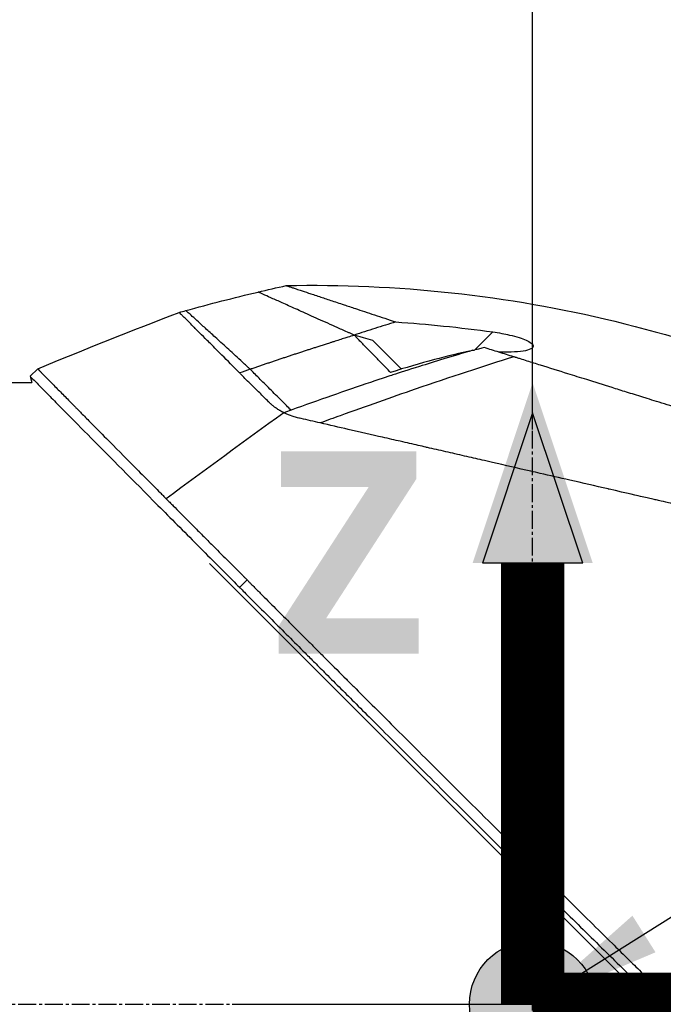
# Model space of a CAD drawing. Header units: millimetres. Extents: x 0 to 4378, y 0 to 2376.
# Tile 113 of 256: x 1596 to 1657, y 771 to 865. Entities that reach past the tile are written whole.
import ezdxf

# ---------------------------------------------------------------- set-up
doc = ezdxf.new("R2010")
doc.units = ezdxf.units.MM
doc.header["$LTSCALE"] = 0.2
doc.linetypes.add('CENTER2', pattern=[1.125, 0.75, -0.125, 0.125, -0.125])
for name, color, linetype in [('02_Center Line', 1, 'CENTER2'), ('07_Special Line2', 76, 'Continuous'), ('12_Before Rev.Num.', 5, 'Continuous')]:
    doc.layers.add(name, color=color, linetype=linetype)
doc.layers.add('14_Mark', color=7, linetype='Continuous', true_color=0xe03c31)
doc.styles.add('Rainbow-5.0 Style', font='malgunsl.ttf')
doc.dimstyles.new('Rainbow-5.0 Style', dxfattribs={"dimtxt": 4, "dimasz": 2.5, "dimexe": 1, "dimexo": 1, "dimgap": 1, "dimtad": 1, "dimdsep": 46, "dimtxsty": 'Rainbow-5.0 Style', "dimcen": 0, "dimclrd": 251, "dimclre": 251, "dimclrt": 7, "dimazin": 3, "dimtp": 0.1, "dimtm": 0.1, "dimtfac": 0.61, "dimtmove": 0, "dimatfit": 3, "dimfxl": 1, "dimlwd": -1, "dimlwe": -1, "dimarcsym": 1})

# ---------------------------------------------------------------- blocks, each defined once
blk = doc.blocks.new('*D120')
at = {"color": 251, "linetype": 'ByBlock', "transparency": 16777216}
for p, q in [((1617.446, 1196.457), (1769.201, 1196.457)), ((1765.201, 781.457), (1765.201, 1186.457)), ((1617.446, 771.457), (1769.201, 771.457))]:
    blk.add_line(p, q, dxfattribs=at)
at = {"color": 251, "transparency": 16777216}
for points in [[(1763.534, 1186.457), (1766.868, 1186.457), (1765.201, 1196.457)], [(1763.534, 781.457), (1766.868, 781.457), (1765.201, 771.457)]]:
    blk.add_solid(points, dxfattribs=at)
at = {"layer": 'Defpoints', "color": 0, "transparency": 16777216}
for p in [(1613.446, 1196.457), (1765.201, 1196.457), (1613.446, 771.457)]:
    blk.add_point(p, dxfattribs=at)
at = {"color": 7, "transparency": 16777216, "insert": (1752.929, 983.957), "char_height": 16, "attachment_point": 5, "rotation": 90, "style": 'Rainbow-5.0 Style'}
blk.add_mtext('425', dxfattribs=at)
blk = doc.blocks.new('*D126')
at = {"color": 251, "linetype": 'ByBlock', "transparency": 16777216}
for p, q in [((1649.046, 1699.157), (1818.696, 1699.157)), ((1814.696, 781.457), (1814.696, 1689.157)), ((1649.046, 771.457), (1818.696, 771.457))]:
    blk.add_line(p, q, dxfattribs=at)
at = {"color": 251, "transparency": 16777216}
for points in [[(1813.029, 1689.157), (1816.362, 1689.157), (1814.696, 1699.157)], [(1813.029, 781.457), (1816.362, 781.457), (1814.696, 771.457)]]:
    blk.add_solid(points, dxfattribs=at)
at = {"layer": 'Defpoints', "color": 0, "transparency": 16777216}
for p in [(1645.046, 1699.157), (1814.696, 1699.157), (1645.046, 771.457)]:
    blk.add_point(p, dxfattribs=at)
at = {"color": 7, "transparency": 16777216, "insert": (1802.424, 1235.307), "char_height": 16, "attachment_point": 5, "rotation": 90, "style": 'Rainbow-5.0 Style'}
blk.add_mtext('927.7', dxfattribs=at)
blk = doc.blocks.new('*D128')
at = {"color": 251, "linetype": 'ByBlock', "transparency": 16777216}
for p, q in [((1496.646, 979.957), (1496.646, 952.291)), ((1645.046, 826.01), (1645.046, 960.291)), ((1506.646, 956.291), (1635.046, 956.291))]:
    blk.add_line(p, q, dxfattribs=at)
at = {"color": 251, "transparency": 16777216}
for points in [[(1506.646, 957.958), (1506.646, 954.624), (1496.646, 956.291)], [(1635.046, 957.958), (1635.046, 954.624), (1645.046, 956.291)]]:
    blk.add_solid(points, dxfattribs=at)
at = {"layer": 'Defpoints', "color": 0, "transparency": 16777216}
for p in [(1496.646, 983.957), (1645.046, 956.291), (1645.046, 822.01)]:
    blk.add_point(p, dxfattribs=at)
at = {"color": 7, "transparency": 16777216, "insert": (1570.846, 968.612), "char_height": 16, "attachment_point": 5, "style": 'Rainbow-5.0 Style'}
blk.add_mtext('148.4', dxfattribs=at)
blk = doc.blocks.new('A$C51789057')
for p, q in [((-5.49, 231.305), (-3.784, 233.011)), ((-12.456, 229.49), (-15.178, 232.212)), ((-47.687, 228.8), (-46.98, 229.507)), ((-12.232, 229.266), (-12.232, 229.266)), ((-64.2, 228.2), (-47.528, 228.2)), ((-47.687, 228.8), (-47.528, 228.2)), ((-30.658, 211.045), (32.788, 147.599)), ((-27.809, 208.764), (-27.102, 209.471)), ((0.541, 179.846), (0, 169.2)), ((0, 169.2), (10.646, 169.741))]:
    blk.add_line(p, q)
blk.add_arc((90.27, -111.258), 360.277, 108.96383, 109.1311)
blk.add_ellipse((5.215, 177.519), major_axis=(-154.081, -51.342), ratio=0.336418, start_param=4.783304, end_param=4.787811)
for points in [[(-26.064, 236.797), (-25.173, 237.007), (-24.281, 237.211), (-23.387, 237.408)], [(-32.916, 235.038), (-30.644, 235.668), (-28.359, 236.255), (-26.064, 236.797)], [(-46.98, 229.507), (-42.529, 231.359), (-38.05, 233.145), (-33.545, 234.862)], [(-33.545, 234.862), (-33.335, 234.921), (-33.126, 234.979), (-32.916, 235.038)], [(-28.91, 230.226), (-28.911, 230.227), (-28.912, 230.228), (-28.914, 230.228)], [(-47.687, 228.8), (-47.687, 228.8), (-47.687, 228.8), (-47.687, 228.8)], [(-23.619, 225.338), (-27.374, 222.628), (-31.095, 219.909), (-34.781, 217.18)]]:
    blk.add_open_spline(points, degree=3)
for points, knots in [([(-23.387, 237.408), (-12.937, 237.634), (-2.371, 236.489), (12.952, 232.777), (18.045, 231.183), (23.001, 229.266)], [0, 0, 0, 0, 3.135776, 3.135776, 4.729873, 4.729873, 4.729873, 4.729873]), ([(-23.387, 237.408), (-23.387, 237.408), (-23.387, 237.408), (-23.386, 237.408), (-23.38, 237.406), (-23.359, 237.399), (-23.345, 237.394), (-23.283, 237.374), (-23.218, 237.352), (-23.058, 237.299), (-22.963, 237.267), (-22.763, 237.201), (-22.663, 237.168), (-22.405, 237.082), (-22.239, 237.027), (-21.82, 236.888), (-21.557, 236.801), (-21.117, 236.655), (-20.961, 236.603), (-20.616, 236.489), (-20.427, 236.426), (-19.9, 236.252), (-19.545, 236.134), (-18.771, 235.877), (-18.349, 235.737), (-17.558, 235.475), (-17.199, 235.356), (-16.254, 235.042), (-15.65, 234.842), (-14.37, 234.417), (-13.694, 234.193), (-12.988, 233.959)], [2.994008, 2.994008, 2.994008, 2.994008, 2.998917, 2.998917, 3.102407, 3.102407, 3.193729, 3.193729, 3.404829, 3.404829, 3.606578, 3.606578, 3.771982, 3.771982, 3.995205, 3.995205, 4.278205, 4.278205, 4.423595, 4.423595, 4.583388, 4.583388, 4.852579, 4.852579, 5.133194, 5.133194, 5.349319, 5.349319, 5.678864, 5.678864, 6.012538, 6.012538, 6.012538, 6.012538]), ([(-16.923, 232.703), (-16.968, 232.723), (-17.013, 232.743), (-17.058, 232.763), (-17.103, 232.783), (-17.147, 232.803), (-17.192, 232.823), (-17.281, 232.862), (-17.369, 232.902), (-17.456, 232.941), (-17.632, 233.02), (-17.805, 233.097), (-17.975, 233.173), (-18.316, 233.326), (-18.647, 233.474), (-18.968, 233.618), (-19.609, 233.906), (-20.211, 234.176), (-20.771, 234.427), (-21.331, 234.679), (-21.85, 234.911), (-22.325, 235.125), (-22.8, 235.338), (-23.232, 235.532), (-23.62, 235.706), (-24.008, 235.88), (-24.35, 236.033), (-24.649, 236.167), (-24.947, 236.3), (-25.2, 236.413), (-25.407, 236.506), (-25.511, 236.552), (-25.603, 236.593), (-25.684, 236.628), (-25.764, 236.664), (-25.833, 236.694), (-25.889, 236.719), (-25.945, 236.744), (-25.989, 236.763), (-26.018, 236.776), (-26.033, 236.783), (-26.045, 236.788), (-26.052, 236.791), (-26.06, 236.795), (-26.064, 236.797), (-26.064, 236.797), (-26.064, 236.797), (-26.064, 236.797), (-26.064, 236.797)], [0, 0, 0, 0, 0.003914, 0.003914, 0.003914, 0.0078279, 0.0078279, 0.0078279, 0.0156558, 0.0156558, 0.0156558, 0.0313116, 0.0313116, 0.0313116, 0.0626233, 0.0626233, 0.0626233, 0.1252466, 0.1252466, 0.1252466, 0.1878699, 0.1878699, 0.1878699, 0.2504932, 0.2504932, 0.2504932, 0.3131165, 0.3131165, 0.3131165, 0.3757398, 0.3757398, 0.3757398, 0.4070514, 0.4070514, 0.4070514, 0.4383631, 0.4383631, 0.4383631, 0.4696747, 0.4696747, 0.4696747, 0.4853679, 0.4853679, 0.4853679, 0.5009864, 0.5009864, 0.5009864, 0.5015367, 0.5015367, 0.5015367, 0.5015367]), ([(-27.804, 229.121), (-27.831, 229.148), (-27.858, 229.175), (-27.885, 229.202), (-27.924, 229.24), (-27.962, 229.279), (-28, 229.316), (-28.607, 229.922), (-29.168, 230.482), (-29.68, 230.995), (-29.896, 231.211), (-30.104, 231.419), (-30.302, 231.618), (-30.434, 231.751), (-30.558, 231.874), (-30.673, 231.99), (-30.816, 232.134), (-30.947, 232.265), (-31.066, 232.384), (-31.595, 232.915), (-31.908, 233.229), (-32.102, 233.423), (-32.117, 233.438), (-32.132, 233.453), (-32.147, 233.468), (-32.411, 233.733), (-32.685, 234.006), (-32.922, 234.243), (-33.017, 234.337), (-33.106, 234.426), (-33.186, 234.505), (-33.188, 234.508), (-33.191, 234.511), (-33.194, 234.513), (-33.279, 234.598), (-33.341, 234.66), (-33.388, 234.707), (-33.488, 234.806), (-33.521, 234.838), (-33.535, 234.852), (-33.543, 234.861), (-33.545, 234.862), (-33.545, 234.862), (-33.545, 234.862), (-33.545, 234.862), (-33.545, 234.862)], [0.0000006, 0.0000006, 0.0000006, 0.0000006, 0.00361, 0.00361, 0.00361, 0.0087215, 0.0087215, 0.0087215, 0.0904855, 0.0904855, 0.0904855, 0.125, 0.125, 0.125, 0.141082, 0.141082, 0.141082, 0.1611327, 0.1611327, 0.1611327, 0.25, 0.25, 0.25, 0.2548926, 0.2548926, 0.2548926, 0.3406883, 0.3406883, 0.3406883, 0.375, 0.375, 0.375, 0.3758789, 0.3758789, 0.3758789, 0.4034738, 0.4034738, 0.4034738, 0.4619423, 0.4619423, 0.4619423, 0.4973146, 0.4973146, 0.4973146, 0.4973238, 0.4973238, 0.4973238, 0.4973238]), ([(-26.81, 229.464), (-26.841, 229.493), (-26.871, 229.521), (-26.902, 229.55), (-26.932, 229.578), (-26.963, 229.606), (-26.993, 229.634), (-27.054, 229.69), (-27.114, 229.746), (-27.174, 229.802), (-27.294, 229.912), (-27.413, 230.022), (-27.529, 230.129), (-27.762, 230.344), (-27.989, 230.552), (-28.208, 230.754), (-28.647, 231.157), (-29.057, 231.534), (-29.438, 231.882), (-29.819, 232.23), (-30.17, 232.551), (-30.49, 232.842), (-30.809, 233.133), (-31.098, 233.396), (-31.356, 233.629), (-31.613, 233.863), (-31.839, 234.068), (-32.033, 234.243), (-32.228, 234.419), (-32.39, 234.565), (-32.521, 234.683), (-32.586, 234.741), (-32.643, 234.793), (-32.692, 234.837), (-32.742, 234.881), (-32.783, 234.918), (-32.816, 234.948), (-32.849, 234.977), (-32.874, 235), (-32.891, 235.015), (-32.899, 235.022), (-32.905, 235.028), (-32.91, 235.032), (-32.914, 235.036), (-32.916, 235.037), (-32.916, 235.038), (-32.916, 235.038), (-32.916, 235.038), (-32.916, 235.038)], [0, 0, 0, 0, 0.0039109, 0.0039109, 0.0039109, 0.0078218, 0.0078218, 0.0078218, 0.0156437, 0.0156437, 0.0156437, 0.0312874, 0.0312874, 0.0312874, 0.0625747, 0.0625747, 0.0625747, 0.1251494, 0.1251494, 0.1251494, 0.1877242, 0.1877242, 0.1877242, 0.2502989, 0.2502989, 0.2502989, 0.3128736, 0.3128736, 0.3128736, 0.3754483, 0.3754483, 0.3754483, 0.4067357, 0.4067357, 0.4067357, 0.4380231, 0.4380231, 0.4380231, 0.4693104, 0.4693104, 0.4693104, 0.4849915, 0.4849915, 0.4849915, 0.5005978, 0.5005978, 0.5005978, 0.5008687, 0.5008687, 0.5008687, 0.5008687]), ([(-12.988, 233.959), (-13.647, 233.756), (-14.306, 233.551), (-15.623, 233.138), (-16.281, 232.929), (-16.938, 232.718)], [-0.4140683, -0.4140683, -0.4140683, -0.4140683, -0.2070418, -0.2070418, -0.000001, -0.000001, -0.000001, -0.000001]), ([(-12.988, 233.959), (-11.478, 233.854), (-9.974, 233.727), (-6.905, 233.415), (-5.343, 233.228), (-3.784, 233.011)], [0.000001, 0.000001, 0.000001, 0.000001, 0.4541066, 0.4541066, 0.9270468, 0.9270468, 0.9270468, 0.9270468]), ([(-16.923, 232.703), (-17.137, 232.636), (-17.347, 232.571), (-17.551, 232.507), (-17.669, 232.47), (-17.785, 232.433), (-17.943, 232.383), (-18.101, 232.334), (-18.301, 232.271), (-18.482, 232.213), (-18.573, 232.184), (-18.66, 232.157), (-18.748, 232.129), (-18.837, 232.101), (-18.927, 232.072), (-19.017, 232.043), (-19.107, 232.015), (-19.196, 231.986), (-19.285, 231.958), (-19.419, 231.915), (-19.553, 231.872), (-19.687, 231.829), (-19.82, 231.786), (-19.954, 231.743), (-20.088, 231.7), (-20.222, 231.657), (-20.356, 231.614), (-20.489, 231.571), (-20.601, 231.535), (-20.712, 231.499), (-20.823, 231.463), (-20.934, 231.427), (-21.045, 231.391), (-21.157, 231.355), (-21.268, 231.319), (-21.379, 231.282), (-21.49, 231.246), (-21.612, 231.206), (-21.734, 231.166), (-21.856, 231.126), (-21.978, 231.086), (-22.1, 231.046), (-22.222, 231.006), (-22.344, 230.966), (-22.466, 230.926), (-22.588, 230.886), (-22.704, 230.848), (-22.821, 230.809), (-22.937, 230.771), (-23.053, 230.732), (-23.169, 230.694), (-23.285, 230.655), (-23.401, 230.617), (-23.518, 230.578), (-23.634, 230.539), (-23.752, 230.5), (-23.871, 230.46), (-23.99, 230.42), (-24.108, 230.381), (-24.227, 230.341), (-24.346, 230.301), (-24.464, 230.261), (-24.583, 230.222), (-24.701, 230.182), (-24.818, 230.142), (-24.935, 230.103), (-25.052, 230.063), (-25.169, 230.024), (-25.286, 229.984), (-25.403, 229.944), (-25.52, 229.905), (-25.637, 229.865), (-25.754, 229.825), (-25.871, 229.785), (-25.989, 229.745), (-26.106, 229.705), (-26.223, 229.665), (-26.341, 229.625), (-26.458, 229.585), (-26.575, 229.545), (-26.692, 229.505), (-26.81, 229.464)], [0, 0, 0, 0, 0.0897132, 0.0897132, 0.0897132, 0.1414804, 0.1414804, 0.1414804, 0.1932476, 0.1932476, 0.1932476, 0.2191312, 0.2191312, 0.2191312, 0.2450148, 0.2450148, 0.2450148, 0.2708984, 0.2708984, 0.2708984, 0.3096449, 0.3096449, 0.3096449, 0.3483914, 0.3483914, 0.3483914, 0.3871379, 0.3871379, 0.3871379, 0.4193782, 0.4193782, 0.4193782, 0.4516185, 0.4516185, 0.4516185, 0.4838587, 0.4838587, 0.4838587, 0.5192811, 0.5192811, 0.5192811, 0.5547035, 0.5547035, 0.5547035, 0.5901259, 0.5901259, 0.5901259, 0.6238896, 0.6238896, 0.6238896, 0.6576534, 0.6576534, 0.6576534, 0.6914171, 0.6914171, 0.6914171, 0.7259458, 0.7259458, 0.7259458, 0.7604744, 0.7604744, 0.7604744, 0.795003, 0.795003, 0.795003, 0.8290876, 0.8290876, 0.8290876, 0.8631723, 0.8631723, 0.8631723, 0.8972569, 0.8972569, 0.8972569, 0.9315046, 0.9315046, 0.9315046, 0.9657523, 0.9657523, 0.9657523, 1, 1, 1, 1]), ([(-16.938, 232.718), (-16.935, 232.715), (-16.933, 232.713), (-16.928, 232.708), (-16.926, 232.706), (-16.923, 232.703)], [-0.004802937, -0.004802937, -0.004802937, -0.004802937, -0.002367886, -0.002367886, 0, 0, 0, 0]), ([(-15.178, 232.212), (-15.465, 232.294), (-15.752, 232.376), (-16.191, 232.502), (-16.344, 232.546), (-16.571, 232.612), (-16.645, 232.633), (-16.792, 232.676), (-16.923, 232.714), (-16.938, 232.718)], [-0.03661254, -0.03661254, -0.03661254, -0.03661254, -0.01870238, -0.01870238, -0.00917405, -0.00917405, -0.00454332, -0.00454332, -0.000001, -0.000001, -0.000001, -0.000001]), ([(-13.493, 229.169), (-13.57, 229.25), (-13.797, 229.489), (-14.228, 229.931), (-14.305, 230.011), (-14.499, 230.21), (-14.617, 230.33), (-14.939, 230.66), (-15.145, 230.87), (-15.422, 231.154), (-15.498, 231.231), (-15.821, 231.562), (-16.073, 231.819), (-16.421, 232.178), (-16.53, 232.292), (-16.687, 232.455), (-16.737, 232.507), (-16.809, 232.583), (-16.833, 232.607), (-16.879, 232.655), (-16.901, 232.679), (-16.923, 232.703)], [0.000001, 0.000001, 0.000001, 0.000001, 0.0517933, 0.0517933, 0.0631602, 0.0631602, 0.080667, 0.080667, 0.1119431, 0.1119431, 0.1236223, 0.1236223, 0.1626158, 0.1626158, 0.1804481, 0.1804481, 0.1887485, 0.1887485, 0.1927271, 0.1927271, 0.1965807, 0.1965807, 0.1965807, 0.1965807]), ([(-3.784, 233.011), (-3.501, 232.972), (-3.217, 232.926), (-2.683, 232.828), (-2.431, 232.777), (-1.867, 232.646), (-1.56, 232.564), (-1.036, 232.397), (-0.813, 232.314), (-0.419, 232.137), (-0.255, 232.044), (-0.004, 231.842), (0.059, 231.739), (0.042, 231.548), (-0.037, 231.465), (-0.341, 231.307), (-0.591, 231.24), (-1.223, 231.139), (-1.614, 231.108), (-2.421, 231.086), (-2.831, 231.09), (-3.257, 231.108)], [-1.14528, -1.14528, -1.14528, -1.14528, -1.059047, -1.059047, -0.979891, -0.979891, -0.875786, -0.875786, -0.784614, -0.784614, -0.687046, -0.687046, -0.571812, -0.571812, -0.456499, -0.456499, -0.315176, -0.315176, -0.162073, -0.162073, -0.025672, -0.025672, -0.025672, -0.025672]), ([(-5.675, 231.266), (-7.63, 230.699), (-9.347, 230.174), (-10.751, 229.735), (-11.803, 229.405), (-12.651, 229.133), (-13.272, 228.93), (-13.538, 228.843), (-14.228, 228.616), (-15.376, 228.227), (-17.789, 227.411), (-20.308, 226.53), (-22.932, 225.586)], [0, 0, 0, 0, 0.25, 0.25, 0.25, 0.375, 0.375, 0.375, 0.5, 0.5, 0.5, 1, 1, 1, 1]), ([(-5.678, 231.265), (-6.901, 231.002), (-8.117, 230.705), (-10.71, 230.014), (-12.078, 229.614), (-13.493, 229.169)], [0.0003261, 0.0003261, 0.0003261, 0.0003261, 0.3756535, 0.3756535, 0.8068881, 0.8068881, 0.8068881, 0.8068881]), ([(-5.675, 231.266), (-5.644, 231.272), (-5.613, 231.279), (-5.552, 231.292), (-5.521, 231.299), (-5.49, 231.305)], [-0.0189743, -0.0189743, -0.0189743, -0.0189743, -0.00948198, -0.00948198, -0.000001, -0.000001, -0.000001, -0.000001]), ([(-4.577, 231.521), (-4.731, 231.481), (-4.885, 231.443), (-5.189, 231.371), (-5.34, 231.337), (-5.49, 231.305)], [-0.09380006, -0.09380006, -0.09380006, -0.09380006, -0.04608774, -0.04608774, -0.000001, -0.000001, -0.000001, -0.000001]), ([(-1.78, 230.645), (-2.256, 230.794), (-2.728, 230.942), (-3.66, 231.234), (-4.121, 231.378), (-4.577, 231.521)], [0.000026, 0.000026, 0.000026, 0.000026, 0.1679092, 0.1679092, 0.336286, 0.336286, 0.336286, 0.336286]), ([(-1.78, 230.645), (-4.68, 229.748), (-7.805, 228.724), (-11.154, 227.574), (-13.423, 226.794), (-15.795, 225.957), (-18.269, 225.062), (-18.895, 224.836), (-19.526, 224.606), (-20.164, 224.372)], [-1, -1, -1, -1, -0.459072, -0.459072, -0.459072, -0.092566, -0.092566, -0.092566, 0, 0, 0, 0]), ([(54.238, 213.113), (54.239, 213.113), (54.239, 213.113), (54.163, 213.137), (54.118, 213.151), (54.022, 213.182), (53.977, 213.196), (53.729, 213.274), (53.443, 213.363), (52.833, 213.554), (52.553, 213.641), (51.818, 213.872), (51.336, 214.023), (50.068, 214.42), (49.236, 214.68), (47.057, 215.362), (45.631, 215.809), (43.618, 216.438), (43.184, 216.574), (42.515, 216.784), (42.291, 216.854), (41.839, 216.995), (41.61, 217.067), (41.259, 217.177), (41.14, 217.214), (40.781, 217.326), (40.543, 217.401), (40.065, 217.551), (39.826, 217.626), (39.464, 217.739), (39.343, 217.777), (39.093, 217.855), (38.964, 217.895), (38.706, 217.976), (38.577, 218.016), (38.185, 218.139), (37.917, 218.223), (37.41, 218.382), (37.16, 218.46), (36.659, 218.617), (36.41, 218.695), (35.649, 218.933), (35.131, 219.095), (34.053, 219.432), (33.486, 219.61), (32.418, 219.944), (31.92, 220.1), (31.251, 220.309), (31.11, 220.353), (30.402, 220.575), (29.833, 220.753), (28.969, 221.023), (28.679, 221.114), (28.102, 221.295), (27.812, 221.386), (27.23, 221.568), (26.942, 221.658), (26.503, 221.795), (26.354, 221.842), (26.063, 221.933), (25.922, 221.977), (25.628, 222.069), (25.481, 222.115), (25.06, 222.247), (24.773, 222.337), (22.3, 223.111), (20.067, 223.809), (17.613, 224.577), (17.405, 224.642), (16.988, 224.773), (16.784, 224.836), (16.383, 224.962), (16.185, 225.024), (15.794, 225.146), (15.603, 225.206), (15.224, 225.325), (15.035, 225.384), (14.495, 225.553), (14.134, 225.666), (13.094, 225.992), (12.408, 226.206), (11.463, 226.502), (11.17, 226.593), (10.74, 226.728), (10.603, 226.771), (10.198, 226.898), (9.932, 226.981), (9.417, 227.142), (9.17, 227.219), (8.458, 227.442), (7.995, 227.587), (6.726, 227.984), (5.925, 228.235), (4.535, 228.67), (3.943, 228.855), (2.476, 229.314), (1.606, 229.586), (0.321, 229.988), (-0.104, 230.121), (-0.737, 230.319), (-0.947, 230.385), (-1.26, 230.483), (-1.364, 230.515), (-1.52, 230.564), (-1.572, 230.58), (-1.65, 230.605), (-1.676, 230.613), (-1.728, 230.629), (-1.754, 230.637), (-1.78, 230.645)], [0.000492, 0.000492, 0.000492, 0.000492, 0.070477, 0.070477, 0.116784, 0.116784, 0.147598, 0.147598, 0.270163, 0.270163, 0.35129, 0.35129, 0.459378, 0.459378, 0.603543, 0.603543, 0.795477, 0.795477, 0.846759, 0.846759, 0.872247, 0.872247, 0.897546, 0.897546, 0.910816, 0.910816, 0.936058, 0.936058, 0.961053, 0.961053, 0.973407, 0.973407, 0.986612, 0.986612, 0.999925, 0.999925, 1.026343, 1.026343, 1.051465, 1.051465, 1.076258, 1.076258, 1.125243, 1.125243, 1.177878, 1.177878, 1.224985, 1.224985, 1.237745, 1.237745, 1.287061, 1.287061, 1.311764, 1.311764, 1.336615, 1.336615, 1.361333, 1.361333, 1.372959, 1.372959, 1.384222, 1.384222, 1.395507, 1.395507, 1.41867, 1.41867, 1.596072, 1.596072, 1.612752, 1.612752, 1.628768, 1.628768, 1.644172, 1.644172, 1.659003, 1.659003, 1.673475, 1.673475, 1.702106, 1.702106, 1.756638, 1.756638, 1.781274, 1.781274, 1.792708, 1.792708, 1.814679, 1.814679, 1.835454, 1.835454, 1.874477, 1.874477, 1.942807, 1.942807, 1.994085, 1.994085, 2.070998, 2.070998, 2.109452, 2.109452, 2.128666, 2.128666, 2.138273, 2.138273, 2.143077, 2.143077, 2.145479, 2.145479, 2.147874, 2.147874, 2.147874, 2.147874]), ([(-46.98, 229.507), (-46.98, 229.507), (-46.98, 229.507), (-46.98, 229.507), (-46.932, 229.458), (-46.812, 229.336), (-46.785, 229.309), (-46.695, 229.218), (-46.624, 229.145), (-46.455, 228.974), (-46.358, 228.875), (-46.147, 228.661), (-46.036, 228.548), (-45.684, 228.192), (-45.42, 227.923), (-44.862, 227.357), (-44.576, 227.067), (-43.995, 226.478), (-43.706, 226.186), (-43.331, 225.806), (-43.263, 225.738), (-43.078, 225.551), (-42.96, 225.431), (-42.578, 225.044), (-42.305, 224.768), (-41.528, 223.982), (-41.002, 223.451), (-39.616, 222.052), (-38.722, 221.15), (-37.301, 219.717), (-36.814, 219.226), (-36.19, 218.598), (-36.064, 218.471), (-35.748, 218.154), (-35.557, 217.961), (-35.268, 217.67), (-35.171, 217.573), (-35.025, 217.426), (-34.977, 217.377), (-34.852, 217.252), (-34.796, 217.195), (-34.781, 217.18)], [-0.8441102, -0.8441102, -0.8441102, -0.8441102, -0.843958, -0.843958, -0.7585248, -0.7585248, -0.7370027, -0.7370027, -0.6943038, -0.6943038, -0.6506717, -0.6506717, -0.610004, -0.610004, -0.533695, -0.533695, -0.4669865, -0.4669865, -0.4087151, -0.4087151, -0.3960011, -0.3960011, -0.3745212, -0.3745212, -0.3281531, -0.3281531, -0.2469126, -0.2469126, -0.1250047, -0.1250047, -0.0640569, -0.0640569, -0.0488199, -0.0488199, -0.0259823, -0.0259823, -0.014544, -0.014544, -0.0088247, -0.0088247, -0.000001, -0.000001, -0.000001, -0.000001]), ([(-23.619, 225.338), (-23.622, 225.34), (-23.626, 225.342), (-23.63, 225.344), (-23.687, 225.372), (-23.746, 225.403), (-23.807, 225.436), (-23.866, 225.469), (-23.926, 225.503), (-23.988, 225.541), (-23.997, 225.546), (-24.007, 225.552), (-24.017, 225.558), (-24.124, 225.624), (-24.228, 225.693), (-24.327, 225.765), (-24.345, 225.778), (-24.362, 225.79), (-24.379, 225.803), (-24.416, 225.831), (-24.452, 225.858), (-24.487, 225.885), (-24.542, 225.927), (-24.593, 225.968), (-24.641, 226.007), (-24.666, 226.027), (-24.69, 226.047), (-24.713, 226.067), (-24.722, 226.074), (-24.749, 226.096), (-24.791, 226.132), (-24.811, 226.15), (-24.835, 226.172), (-24.863, 226.196), (-24.865, 226.199), (-24.868, 226.201), (-24.87, 226.203), (-24.892, 226.222), (-24.913, 226.241), (-24.934, 226.261), (-24.964, 226.288), (-24.993, 226.315), (-25.023, 226.343), (-25.037, 226.356), (-25.052, 226.37), (-25.067, 226.384), (-25.201, 226.511), (-25.381, 226.69), (-25.605, 226.918), (-25.745, 227.061), (-25.878, 227.195), (-26.004, 227.32), (-26.062, 227.378), (-26.119, 227.435), (-26.175, 227.489), (-26.241, 227.554), (-26.361, 227.671), (-26.532, 227.837), (-26.555, 227.859), (-26.579, 227.883), (-26.604, 227.907), (-26.781, 228.079), (-26.921, 228.216), (-27.024, 228.318), (-27.033, 228.326), (-27.042, 228.335), (-27.05, 228.343), (-27.228, 228.519), (-27.392, 228.685), (-27.542, 228.842), (-27.623, 228.926), (-27.699, 229.008), (-27.771, 229.086), (-27.782, 229.098), (-27.793, 229.109), (-27.804, 229.121)], [0, 0, 0, 0, 0.0021802, 0.0021802, 0.0021802, 0.0349898, 0.0349898, 0.0349898, 0.0665186, 0.0665186, 0.0665186, 0.0714286, 0.0714286, 0.0714286, 0.1321946, 0.1321946, 0.1321946, 0.1428571, 0.1428571, 0.1428571, 0.1638774, 0.1638774, 0.1638774, 0.197224, 0.197224, 0.197224, 0.2142857, 0.2142857, 0.2142857, 0.2376364, 0.2376364, 0.2376364, 0.2489714, 0.2489714, 0.2489714, 0.25, 0.25, 0.25, 0.2648779, 0.2648779, 0.2648779, 0.2857143, 0.2857143, 0.2857143, 0.3001586, 0.3001586, 0.3001586, 0.4285714, 0.4285714, 0.4285714, 0.525964, 0.525964, 0.525964, 0.5714286, 0.5714286, 0.5714286, 0.6658539, 0.6658539, 0.6658539, 0.6785714, 0.6785714, 0.6785714, 0.7857143, 0.7857143, 0.7857143, 0.7919818, 0.7919818, 0.7919818, 0.9202925, 0.9202925, 0.9202925, 0.9895013, 0.9895013, 0.9895013, 1, 1, 1, 1]), ([(-22.932, 225.586), (-23.205, 225.859), (-23.526, 226.181), (-23.869, 226.523), (-24.211, 226.866), (-24.575, 227.23), (-24.934, 227.589), (-25.293, 227.947), (-25.646, 228.301), (-25.968, 228.622), (-26.289, 228.944), (-26.579, 229.234), (-26.81, 229.464)], [0, 0, 0, 0, 0.249993, 0.249993, 0.249993, 0.499995, 0.499995, 0.499995, 0.749998, 0.749998, 0.749998, 1, 1, 1, 1]), ([(-47.687, 228.8), (-47.687, 228.8), (-47.633, 228.745), (-47.417, 228.526), (-47.256, 228.362), (-46.9, 228.001), (-46.736, 227.834), (-46.299, 227.391), (-46.011, 227.098), (-45.499, 226.579), (-45.301, 226.379), (-44.852, 225.924), (-44.598, 225.666), (-43.613, 224.669), (-42.797, 223.843), (-40.085, 221.103), (-37.939, 218.939), (-34.369, 215.347), (-33.12, 214.092), (-31.179, 212.143), (-30.519, 211.481), (-29.515, 210.474), (-29.177, 210.135), (-28.667, 209.624), (-28.496, 209.453), (-28.043, 208.999), (-27.834, 208.789), (-27.809, 208.764)], [0, 0, 0, 0, 0.449356, 0.449356, 0.898467, 0.898467, 1.197468, 1.197468, 1.595858, 1.595858, 1.82337, 1.82337, 2.083118, 2.083118, 2.775822, 2.775822, 4.159486, 4.159486, 4.850949, 4.850949, 5.197063, 5.197063, 5.370242, 5.370242, 5.456832, 5.456832, 5.599134, 5.599134, 5.599134, 5.599134]), ([(-20.164, 224.372), (-20.776, 224.513), (-21.382, 224.651), (-21.981, 224.789), (-22.09, 224.814), (-22.165, 224.831), (-22.204, 224.841), (-22.275, 224.859), (-22.347, 224.878), (-22.42, 224.899), (-22.553, 224.937), (-22.691, 224.982), (-22.835, 225.033), (-23.023, 225.098), (-23.286, 225.201), (-23.619, 225.338)], [-1, -1, -1, -1, -0.5, -0.5, -0.5, -0.4375, -0.4375, -0.4375, -0.375, -0.375, -0.375, -0.25, -0.25, -0.25, 0, 0, 0, 0]), ([(57.791, 206.499), (57.791, 206.5), (57.789, 206.501), (57.785, 206.502), (57.781, 206.504), (57.774, 206.506), (57.765, 206.509), (57.749, 206.514), (57.723, 206.521), (57.685, 206.531), (57.65, 206.539), (57.606, 206.55), (57.549, 206.564), (57.498, 206.576), (57.435, 206.591), (57.36, 206.609), (57.291, 206.625), (57.211, 206.644), (57.118, 206.666), (57.031, 206.686), (56.933, 206.709), (56.822, 206.734), (56.618, 206.781), (56.372, 206.838), (56.073, 206.907), (56.017, 206.919), (55.959, 206.933), (55.899, 206.946), (55.728, 206.985), (55.479, 207.042), (55.115, 207.126), (54.816, 207.194), (54.438, 207.281), (53.951, 207.393), (53.569, 207.48), (53.12, 207.583), (52.585, 207.705), (52.131, 207.81), (51.615, 207.928), (51.026, 208.063), (50.811, 208.112), (50.585, 208.164), (50.35, 208.218), (50.005, 208.297), (49.648, 208.378), (49.282, 208.462), (48.671, 208.602), (48.03, 208.749), (47.361, 208.903), (47.024, 208.98), (46.68, 209.059), (46.33, 209.14), (45.984, 209.219), (45.632, 209.3), (45.273, 209.382), (44.55, 209.548), (43.8, 209.719), (43.026, 209.896), (42.639, 209.985), (42.246, 210.075), (41.847, 210.166), (41.763, 210.185), (41.679, 210.204), (41.595, 210.223), (41.489, 210.247), (41.173, 210.32), (40.633, 210.444), (40.303, 210.519), (39.889, 210.614), (39.385, 210.729), (39.01, 210.815), (38.585, 210.913), (38.106, 211.022), (37.899, 211.07), (37.682, 211.12), (37.455, 211.172), (37.245, 211.22), (37.025, 211.27), (36.797, 211.323), (36.618, 211.363), (36.435, 211.405), (36.245, 211.449), (35.985, 211.509), (35.722, 211.569), (35.458, 211.629), (35.233, 211.681), (35.006, 211.733), (34.779, 211.785), (34.551, 211.837), (34.322, 211.89), (34.093, 211.942), (33.857, 211.996), (33.609, 212.053), (33.376, 212.106), (33.158, 212.156), (32.954, 212.203), (32.701, 212.261), (32.449, 212.319), (32.15, 212.387), (31.864, 212.453), (31.577, 212.518), (31.303, 212.581), (31.018, 212.646), (30.811, 212.694), (30.605, 212.741), (30.398, 212.788), (30.32, 212.806), (30.242, 212.824), (30.164, 212.842), (29.878, 212.908), (29.59, 212.973), (29.302, 213.039), (29.158, 213.073), (29.014, 213.106), (28.869, 213.139), (28.724, 213.172), (28.579, 213.205), (28.434, 213.239), (28.143, 213.305), (27.851, 213.372), (27.558, 213.439), (26.973, 213.573), (26.382, 213.709), (25.789, 213.845), (25.492, 213.913), (25.194, 213.981), (24.895, 214.05), (24.597, 214.118), (24.297, 214.187), (23.997, 214.256), (23.846, 214.29), (23.696, 214.325), (23.545, 214.359), (23.395, 214.394), (23.244, 214.429), (23.093, 214.463), (22.799, 214.531), (22.504, 214.598), (22.209, 214.666), (22.201, 214.668), (22.192, 214.67), (22.184, 214.672), (21.88, 214.741), (21.575, 214.811), (21.269, 214.881), (20.964, 214.951), (20.658, 215.022), (20.351, 215.092), (20.197, 215.127), (20.043, 215.162), (19.89, 215.197), (19.736, 215.232), (19.582, 215.268), (19.428, 215.303), (19.119, 215.373), (18.811, 215.444), (18.501, 215.514), (18.318, 215.556), (18.136, 215.598), (17.953, 215.64), (17.95, 215.64), (17.946, 215.641), (17.942, 215.642), (17.885, 215.655), (17.761, 215.683), (17.571, 215.727), (17.427, 215.76), (17.246, 215.802), (17.026, 215.852), (16.908, 215.879), (16.779, 215.909), (16.639, 215.941), (16.495, 215.974), (16.339, 216.009), (16.172, 216.048), (16.056, 216.074), (15.934, 216.102), (15.807, 216.131), (15.772, 216.139), (15.738, 216.147), (15.704, 216.155), (15.346, 216.237), (15.033, 216.309), (14.767, 216.37), (14.115, 216.519), (13.742, 216.605), (13.652, 216.626), (13.398, 216.684), (13.144, 216.742), (12.89, 216.8), (12.577, 216.872), (12.263, 216.943), (11.95, 217.015), (11.81, 217.047), (11.669, 217.079), (11.529, 217.111), (11.356, 217.151), (11.183, 217.19), (11.009, 217.23), (10.809, 217.276), (10.609, 217.321), (10.409, 217.367), (10.053, 217.448), (8.998, 217.69), (7.252, 218.091), (7.222, 218.097), (7.192, 218.104), (7.162, 218.111), (5.943, 218.391), (4.727, 218.67), (3.518, 218.947), (2.576, 219.163), (1.638, 219.378), (0.705, 219.591), (0.411, 219.659), (0.117, 219.726), (-0.176, 219.793), (-1.399, 220.073), (-2.612, 220.352), (-3.812, 220.627), (-4.142, 220.703), (-4.471, 220.778), (-4.799, 220.854), (-5.055, 220.912), (-5.323, 220.974), (-5.604, 221.038), (-6.148, 221.163), (-6.739, 221.298), (-7.375, 221.444), (-7.659, 221.509), (-7.952, 221.576), (-8.253, 221.645), (-8.537, 221.71), (-8.828, 221.776), (-9.126, 221.845), (-9.409, 221.909), (-9.698, 221.975), (-9.993, 222.043), (-10.038, 222.053), (-10.084, 222.064), (-10.13, 222.074), (-10.362, 222.127), (-10.604, 222.183), (-10.854, 222.24), (-11.383, 222.361), (-11.952, 222.491), (-12.559, 222.63), (-13.09, 222.752), (-13.65, 222.88), (-14.239, 223.015), (-15.253, 223.247), (-16.351, 223.499), (-17.521, 223.767), (-18.366, 223.96), (-19.249, 224.162), (-20.164, 224.372)], [0.0008979, 0.0008979, 0.0008979, 0.0008979, 0.0108915, 0.0108915, 0.0108915, 0.020974, 0.020974, 0.020974, 0.0391503, 0.0391503, 0.0391503, 0.0554178, 0.0554178, 0.0554178, 0.0702751, 0.0702751, 0.0702751, 0.0840358, 0.0840358, 0.0840358, 0.0969119, 0.0969119, 0.0969119, 0.1205769, 0.1205769, 0.1205769, 0.125, 0.125, 0.125, 0.1638961, 0.1638961, 0.1638961, 0.1958374, 0.1958374, 0.1958374, 0.2208888, 0.2208888, 0.2208888, 0.2422005, 0.2422005, 0.2422005, 0.25, 0.25, 0.25, 0.2678209, 0.2678209, 0.2678209, 0.2975362, 0.2975362, 0.2975362, 0.3125, 0.3125, 0.3125, 0.3272656, 0.3272656, 0.3272656, 0.3570095, 0.3570095, 0.3570095, 0.3718814, 0.3718814, 0.3718814, 0.375, 0.375, 0.375, 0.3991671, 0.3991671, 0.3991671, 0.4139157, 0.4139157, 0.4139157, 0.4249028, 0.4249028, 0.4249028, 0.429655, 0.429655, 0.429655, 0.4340613, 0.4340613, 0.4340613, 0.4375, 0.4375, 0.4375, 0.4468814, 0.4468814, 0.4468814, 0.4548932, 0.4548932, 0.4548932, 0.4629051, 0.4629051, 0.4629051, 0.4712008, 0.4712008, 0.4712008, 0.4789288, 0.4789288, 0.4789288, 0.4866568, 0.4866568, 0.4866568, 0.4943848, 0.4943848, 0.4943848, 0.5, 0.5, 0.5, 0.502414, 0.502414, 0.502414, 0.5112437, 0.5112437, 0.5112437, 0.5156585, 0.5156585, 0.5156585, 0.5200734, 0.5200734, 0.5200734, 0.528903, 0.528903, 0.528903, 0.5465624, 0.5465624, 0.5465624, 0.555392, 0.555392, 0.555392, 0.5642217, 0.5642217, 0.5642217, 0.5686366, 0.5686366, 0.5686366, 0.5730514, 0.5730514, 0.5730514, 0.5816327, 0.5816327, 0.5816327, 0.5818813, 0.5818813, 0.5818813, 0.5907202, 0.5907202, 0.5907202, 0.5995591, 0.5995591, 0.5995591, 0.6039786, 0.6039786, 0.6039786, 0.6083981, 0.6083981, 0.6083981, 0.6172371, 0.6172371, 0.6172371, 0.622449, 0.622449, 0.622449, 0.6229413, 0.6229413, 0.6229413, 0.6298917, 0.6298917, 0.6298917, 0.6351416, 0.6351416, 0.6351416, 0.6379546, 0.6379546, 0.6379546, 0.6408496, 0.6408496, 0.6408496, 0.6428571, 0.6428571, 0.6428571, 0.6433986, 0.6433986, 0.6433986, 0.6491487, 0.6491487, 0.6491487, 0.6632653, 0.6632653, 0.6632653, 0.6704637, 0.6704637, 0.6704637, 0.6793393, 0.6793393, 0.6793393, 0.6833065, 0.6833065, 0.6833065, 0.6882149, 0.6882149, 0.6882149, 0.6938776, 0.6938776, 0.6938776, 0.7239727, 0.7239727, 0.7239727, 0.7244898, 0.7244898, 0.7244898, 0.7589042, 0.7589042, 0.7589042, 0.7857143, 0.7857143, 0.7857143, 0.7941949, 0.7941949, 0.7941949, 0.8295621, 0.8295621, 0.8295621, 0.8392857, 0.8392857, 0.8392857, 0.849008, 0.849008, 0.849008, 0.8678821, 0.8678821, 0.8678821, 0.876305, 0.876305, 0.876305, 0.8842189, 0.8842189, 0.8842189, 0.8917062, 0.8917062, 0.8917062, 0.8928571, 0.8928571, 0.8928571, 0.9031342, 0.9031342, 0.9031342, 0.9247967, 0.9247967, 0.9247967, 0.9437386, 0.9437386, 0.9437386, 0.9764071, 0.9764071, 0.9764071, 1, 1, 1, 1]), ([(-34.781, 217.18), (-34.763, 217.162), (-34.7, 217.099), (-34.559, 216.957), (-34.503, 216.901), (-34.336, 216.732), (-34.224, 216.619), (-33.886, 216.279), (-33.658, 216.051), (-32.971, 215.36), (-32.506, 214.893), (-31.719, 214.103), (-31.402, 213.784), (-30.76, 213.14), (-30.436, 212.815), (-29.621, 211.996), (-29.125, 211.499), (-28.373, 210.745), (-28.12, 210.492), (-27.74, 210.111), (-27.613, 209.983), (-27.422, 209.792), (-27.358, 209.728), (-27.277, 209.647), (-27.115, 209.484), (-27.102, 209.471)], [-1.054271, -1.054271, -1.054271, -1.054271, -1.016011, -1.016011, -0.991173, -0.991173, -0.941498, -0.941498, -0.842144, -0.842144, -0.643564, -0.643564, -0.511372, -0.511372, -0.379025, -0.379025, -0.180334, -0.180334, -0.080976, -0.080976, -0.031296, -0.031296, -0.006457, -0.006457, -0.000001, -0.000001, -0.000001, -0.000001]), ([(-27.102, 209.471), (-27.09, 209.459), (-26.939, 209.308), (-26.865, 209.233), (-26.805, 209.174), (-26.627, 208.995), (-26.507, 208.875), (-26.148, 208.516), (-25.908, 208.275), (-25.184, 207.55), (-24.697, 207.063), (-23.224, 205.588), (-22.226, 204.59), (-20.972, 203.337), (-20.722, 203.086), (-20.152, 202.516), (-19.826, 202.191), (-18.905, 201.27), (-18.295, 200.661), (-17.558, 199.925), (-17.435, 199.803), (-17.203, 199.571), (-17.094, 199.461), (-15.811, 198.181), (-14.625, 196.997), (-12.743, 195.12), (-12.055, 194.435), (-10.575, 192.96), (-9.78, 192.168), (-6.855, 189.255), (-4.699, 187.11), (-1.804, 184.235), (-1.083, 183.519), (-0.252, 182.695), (-0.145, 182.589), (0.042, 182.404), (0.127, 182.319), (0.298, 182.15), (0.386, 182.063), (0.59, 181.861), (0.702, 181.749), (0.903, 181.551), (0.987, 181.468), (1.194, 181.263), (1.318, 181.14), (1.546, 180.915), (1.649, 180.813), (2.286, 180.182), (2.821, 179.653), (4.053, 178.436), (4.749, 177.747), (6.153, 176.361), (6.861, 175.663), (8.019, 174.521), (8.473, 174.074), (9.028, 173.526), (9.131, 173.425), (9.422, 173.137), (9.611, 172.951), (10.256, 172.314), (10.716, 171.86), (11.42, 171.165), (11.669, 170.92), (12.001, 170.591), (12.087, 170.506), (12.219, 170.376), (12.263, 170.333), (12.405, 170.192), (12.506, 170.092), (12.757, 169.844), (12.914, 169.689), (13.261, 169.345), (13.446, 169.162), (13.812, 168.8), (13.992, 168.622), (14.234, 168.382), (14.293, 168.324), (14.503, 168.116), (14.659, 167.961), (15.049, 167.575), (15.271, 167.356), (15.659, 166.972), (15.823, 166.808), (16.151, 166.483), (16.317, 166.318), (16.744, 165.895), (17.001, 165.641), (17.452, 165.195), (17.639, 165.009), (17.968, 164.683), (18.109, 164.543), (18.322, 164.332), (18.394, 164.261), (18.671, 163.987), (18.875, 163.784), (20.001, 162.668), (20.919, 161.757), (22.819, 159.872), (23.803, 158.895), (25.161, 157.547), (25.542, 157.168), (26.106, 156.607), (26.289, 156.425), (26.905, 155.813), (27.341, 155.38), (28.219, 154.507), (28.664, 154.064), (30.073, 152.664), (31.029, 151.712), (32.755, 149.993), (33.528, 149.224), (35.189, 147.569), (36.076, 146.685), (37.656, 145.109), (38.353, 144.414), (41.696, 141.078), (44.225, 138.551), (47.062, 135.713), (47.558, 135.218), (48.513, 134.262), (48.975, 133.8), (51.178, 131.595), (52.778, 129.993), (54.809, 127.959), (55.398, 127.369), (56.464, 126.301), (56.944, 125.821), (58.218, 124.543), (58.878, 123.882), (59.559, 123.2), (59.733, 123.026), (60.004, 122.754), (60.079, 122.679), (60.079, 122.679)], [-6.229962, -6.229962, -6.229962, -6.229962, -6.227864, -6.227864, -6.219552, -6.219552, -6.202929, -6.202929, -6.16968, -6.16968, -6.103208, -6.103208, -5.970065, -5.970065, -5.937453, -5.937453, -5.895346, -5.895346, -5.816119, -5.816119, -5.800362, -5.800362, -5.786281, -5.786281, -5.635887, -5.635887, -5.550128, -5.550128, -5.451964, -5.451964, -5.19041, -5.19041, -5.103809, -5.103809, -5.091041, -5.091041, -5.081268, -5.081268, -5.070806, -5.070806, -5.057101, -5.057101, -5.047416, -5.047416, -5.032993, -5.032993, -5.021064, -5.021064, -4.959513, -4.959513, -4.879662, -4.879662, -4.798866, -4.798866, -4.746913, -4.746913, -4.735039, -4.735039, -4.713278, -4.713278, -4.660559, -4.660559, -4.631405, -4.631405, -4.620962, -4.620962, -4.61581, -4.61581, -4.603824, -4.603824, -4.585775, -4.585775, -4.565126, -4.565126, -4.545061, -4.545061, -4.538129, -4.538129, -4.518662, -4.518662, -4.489931, -4.489931, -4.468034, -4.468034, -4.446173, -4.446173, -4.412022, -4.412022, -4.38742, -4.38742, -4.368644, -4.368644, -4.359076, -4.359076, -4.331844, -4.331844, -4.208918, -4.208918, -4.076245, -4.076245, -4.023995, -4.023995, -3.998904, -3.998904, -3.939656, -3.939656, -3.878964, -3.878964, -3.746371, -3.746371, -3.637173, -3.637173, -3.509455, -3.509455, -3.406658, -3.406658, -3.009825, -3.009825, -2.924337, -2.924337, -2.84138, -2.84138, -2.519502, -2.519502, -2.374871, -2.374871, -2.235834, -2.235834, -1.965462, -1.965462, -1.83333, -1.83333, -1.674568, -1.674568, -1.674568, -1.674568]), ([(-27.809, 208.764), (-27.774, 208.729), (-27.473, 208.428), (-26.804, 207.757), (-26.551, 207.503), (-25.787, 206.739), (-25.273, 206.224), (-23.717, 204.667), (-22.66, 203.609), (-21.292, 202.242), (-20.989, 201.939), (-20.329, 201.28), (-19.976, 200.927), (-18.672, 199.624), (-17.717, 198.671), (-16.209, 197.166), (-15.656, 196.614), (-13.619, 194.582), (-12.118, 193.086), (-7.639, 188.624), (-2.045, 183.058), (3.894, 177.187), (5.221, 175.876), (7.206, 173.918), (7.863, 173.271), (8.777, 172.37), (9.035, 172.114), (9.8, 171.359), (10.305, 170.861), (10.97, 170.204), (11.126, 170.05), (11.394, 169.786), (11.502, 169.678), (11.715, 169.468), (11.819, 169.365), (12.028, 169.159), (12.136, 169.052), (12.66, 168.533), (13.075, 168.122), (13.937, 167.269), (14.382, 166.828), (15.652, 165.57), (16.477, 164.753), (18.116, 163.129), (18.93, 162.321), (20.596, 160.669), (21.446, 159.825), (23.176, 158.109), (24.058, 157.233), (25.395, 155.904), (25.854, 155.448), (27.084, 154.226), (27.839, 153.475), (29.446, 151.877), (30.291, 151.036), (31.947, 149.387), (32.759, 148.578), (34.336, 147.007), (35.104, 146.242), (37.323, 144.029), (38.756, 142.6), (42.731, 138.631), (45.182, 136.181), (47.858, 133.504), (48.289, 133.072), (50.296, 131.064), (51.758, 129.6), (55.022, 126.331), (56.608, 124.743), (57.974, 123.374), (58.215, 123.132), (58.736, 122.61), (58.974, 122.372), (59.292, 122.053), (59.372, 121.973), (59.372, 121.972)], [0.000001, 0.000001, 0.000001, 0.000001, 0.0174896, 0.0174896, 0.0280641, 0.0280641, 0.0492044, 0.0492044, 0.0915833, 0.0915833, 0.103829, 0.103829, 0.1177045, 0.1177045, 0.1548929, 0.1548929, 0.1762617, 0.1762617, 0.2332292, 0.2332292, 0.3447473, 0.3447473, 0.3768428, 0.3768428, 0.3928613, 0.3928613, 0.3992061, 0.3992061, 0.4115742, 0.4115742, 0.4153435, 0.4153435, 0.4181398, 0.4181398, 0.4207138, 0.4207138, 0.4231441, 0.4231441, 0.4328041, 0.4328041, 0.443145, 0.443145, 0.4624048, 0.4624048, 0.4815797, 0.4815797, 0.5018181, 0.5018181, 0.5229618, 0.5229618, 0.5340035, 0.5340035, 0.5527188, 0.5527188, 0.5738832, 0.5738832, 0.5945831, 0.5945831, 0.6145009, 0.6145009, 0.6528362, 0.6528362, 0.7241388, 0.7241388, 0.7381113, 0.7381113, 0.7906485, 0.7906485, 0.8696683, 0.8696683, 0.8893857, 0.8893857, 0.91901, 0.91901, 0.9486615, 0.9486615, 0.9486615, 0.9486615])]:
    blk.add_open_spline(points, degree=3, knots=knots)
at = {"layer": '02_Center Line', "ltscale": 11.288275}
for p, q in [((0, -6.64), (0, 256.836)), ((-231.694, 169.2), (87.106, 169.2))]:
    blk.add_line(p, q, dxfattribs=at)
blk = doc.blocks.new('A$Ceda57245')
at = {"layer": '07_Special Line2'}
blk.add_hatch(color=256, dxfattribs=at).paths.add_polyline_path([(49.156, 0), (34.9, 4.752), (34.9, -4.752)])
at = {"layer": '12_Before Rev.Num.'}
blk.add_hatch(color=256, dxfattribs=at).paths.add_polyline_path([(0, 49.156), (-4.752, 34.9), (4.752, 34.9)])
at = {"layer": '14_Mark'}
h = blk.add_hatch(color=256, dxfattribs=at)
h.dxf.hatch_style = 1
h.paths.add_polyline_path([(5, 0, 1), (-5, 0, 1)])
at = {"layer": '07_Special Line2'}
for p, q in [((34.9, -3.96), (34.9, 3.96)), ((46.78, 0), (34.9, 3.96)), ((34.9, -3.96), (46.78, 0))]:
    blk.add_line(p, q, dxfattribs=at)
at = {"layer": '07_Special Line2', "const_width": 5}
blk.add_lwpolyline([(34.9, 0), (0, 0)], dxfattribs=at)
at = {"layer": '12_Before Rev.Num.'}
for p, q in [((0, 46.78), (-3.96, 34.9)), ((3.96, 34.9), (0, 46.78)), ((3.96, 34.9), (-3.96, 34.9))]:
    blk.add_line(p, q, dxfattribs=at)
at = {"layer": '12_Before Rev.Num.', "const_width": 5}
blk.add_lwpolyline([(0, 34.9), (0, 0)], dxfattribs=at)
at = {"layer": '14_Mark'}
blk.add_circle((0, 0), 5, dxfattribs=at)
at = {"layer": '07_Special Line2', "insert": (34.529, -17.308), "char_height": 16, "attachment_point": 4, "style": 'Rainbow-5.0 Style'}
blk.add_mtext('{\\fMalgun Gothic Semilight|b1|i0|c129|p50;Y}', dxfattribs=at)
at = {"layer": '12_Before Rev.Num.', "insert": (-20.587, 35.725), "char_height": 16, "attachment_point": 4, "style": 'Rainbow-5.0 Style'}
blk.add_mtext('{\\fMalgun Gothic Semilight|b1|i0|c129|p50;Z}', dxfattribs=at)
at = {"layer": '14_Mark', "insert": (-17.839, -15.459), "char_height": 16, "attachment_point": 4, "style": 'Rainbow-5.0 Style'}
blk.add_mtext('{\\fMalgun Gothic Semilight|b1|i0|c129|p50;0}', dxfattribs=at)

msp = doc.modelspace()

# ---------------------------------------------------------------- block references
msp.add_blockref('A$C51789057', (1645.046, 602.257))
at = {"xscale": 1.2, "yscale": 1.2, "zscale": 1.2}
msp.add_blockref('A$Ceda57245', (1645.046, 771.457), dxfattribs=at)

# ---------------------------------------------------------------- dimensions: what is measured, and where the dimension line sits
for base, p1, p2, picture, middle in [((1814.696, 1699.157), (1645.046, 771.457), (1645.046, 1699.157), '*D126', (1802.424, 1235.307)), ((1765.201, 1196.457), (1613.446, 771.457), (1613.446, 1196.457), '*D120', (1752.929, 983.957))]:
    dim = msp.add_linear_dim(base=base, p1=p1, p2=p2, angle=90, dimstyle='Rainbow-5.0 Style', override={"dimscale": 4, "dimtol": 0, "dimlim": 0, "dimtp": 0.1, "dimtm": 0.1, "dimtfac": 0.61, "dimtdec": 2, "dimtolj": 0, "dimtzin": 8})
    dim.commit()
    dim.dimension.update_dxf_attribs({"geometry": picture, "text_midpoint": middle})
dim = msp.add_linear_dim(base=(1645.046, 956.291), p1=(1496.646, 983.957), p2=(1645.046, 822.01), dimstyle='Rainbow-5.0 Style', override={"dimscale": 4, "dimtol": 0, "dimlim": 0, "dimtp": 0.1, "dimtm": 0.1, "dimtfac": 0.61, "dimtdec": 2, "dimtolj": 0, "dimtzin": 8})
dim.commit()
dim.dimension.update_dxf_attribs({"geometry": '*D128', "text_midpoint": (1570.846, 968.612)})

# ---------------------------------------------------------------- leaders
at = {"annotation_type": 0, "has_hookline": 1, "hookline_direction": 0, "text_width": 103.201}
msp.add_leader([(1645.046, 771.457), (1851.014, 901.51), (1863.514, 901.51)], dimstyle='Rainbow-5.0 Style', override={"dimscale": 5, "dimgap": 1, "dimtad": 1}, dxfattribs=at)

doc.saveas('drawing.dxf')
